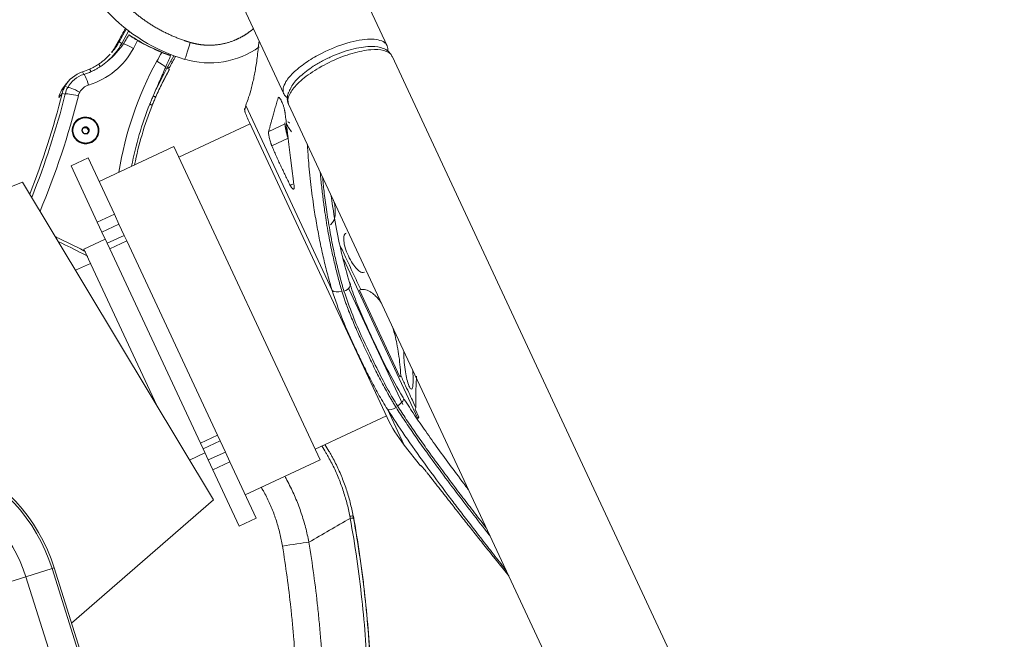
# Model space of a CAD drawing. Header units: millimetres. Extents: x 0 to 594, y 0 to 420.
# Tile 64 of 256: x 210 to 223, y 174 to 182. Entities that reach past the tile are written whole.
import ezdxf

# ---------------------------------------------------------------- set-up
doc = ezdxf.new("R2010")
doc.units = ezdxf.units.MM
doc.layers.add('1', color=7, linetype='Continuous', true_color=0xffffff)
doc.styles.add('Arial', font='txt')
doc.dimstyles.get("Standard").update_dxf_attribs({"dimtxt": 0.18, "dimasz": 0.18, "dimexe": 0.18, "dimexo": 0.0625, "dimgap": 0.09, "dimtad": 0, "dimtih": 1, "dimtoh": 1, "dimdec": 4, "dimzin": 0, "dimdsep": 46, "dimtxsty": 'Standard', "dimcen": 0.09, "dimadec": 0, "dimazin": 0, "dimtfac": 1, "dimtdec": 4, "dimtofl": 0, "dimtmove": 0, "dimatfit": 3, "dimfxl": 0, "dimtolj": 1, "dimtzin": 0, "dimarcsym": 0})

# ---------------------------------------------------------------- blocks, each defined once
blk = doc.blocks.new('_U10')
at = {"layer": '1', "color": 18, "lineweight": 18}
for p, q in [((202.097, 198.443), (40.244, 198.443)), ((42.244, 198.443), (42.244, 169.913)), ((42.244, 127.437), (42.244, 157.746)), ((257.513, 127.437), (40.244, 127.437))]:
    blk.add_line(p, q, dxfattribs=at)
at = {"layer": '1', "color": 18}
for points in [[(42.244, 198.443), (43.181, 194.943), (41.306, 194.943)], [(42.244, 127.437), (41.306, 130.937), (43.181, 130.937)]]:
    blk.add_solid(points, dxfattribs=at)
at = {"layer": '1', "color": 18, "linetype": 'Continuous', "lineweight": 13, "insert": (45.222, 159.404), "char_height": 3.5, "attachment_point": 7, "rotation": 90, "line_spacing_factor": 1.047437, "style": 'Arial'}
blk.add_mtext('\\fArial|b0|i0;\\W1.0000;1.42', dxfattribs=at)
blk = doc.blocks.new('_U11')
at = {"layer": '1', "color": 18, "lineweight": 18}
for p, q in [((101.5, 186.064), (50.768, 186.064)), ((52.768, 186.064), (52.768, 161.511)), ((52.768, 127.437), (52.768, 149.345)), ((257.513, 127.437), (50.768, 127.437))]:
    blk.add_line(p, q, dxfattribs=at)
at = {"layer": '1', "color": 18}
for points in [[(52.768, 186.064), (53.706, 182.564), (51.83, 182.564)], [(52.768, 127.437), (51.83, 130.937), (53.706, 130.937)]]:
    blk.add_solid(points, dxfattribs=at)
at = {"layer": '1', "color": 18, "linetype": 'Continuous', "lineweight": 13, "insert": (55.747, 151.003), "char_height": 3.5, "attachment_point": 7, "rotation": 90, "line_spacing_factor": 1.047437, "style": 'Arial'}
blk.add_mtext('\\fArial|b0|i0;\\W1.0000;1.17', dxfattribs=at)
blk = doc.blocks.new('_U13')
at = {"layer": '1', "color": 18, "lineweight": 18}
for p, q in [((128.425, 177.295), (61.388, 177.295)), ((63.388, 177.295), (63.388, 113.372)), ((257.513, 127.437), (61.388, 127.437))]:
    blk.add_line(p, q, dxfattribs=at)
at = {"layer": '1', "color": 18}
for points in [[(63.388, 177.295), (64.326, 173.795), (62.45, 173.795)], [(63.388, 127.437), (62.45, 130.937), (64.326, 130.937)]]:
    blk.add_solid(points, dxfattribs=at)
at = {"layer": '1', "color": 18, "linetype": 'Continuous', "lineweight": 13, "char_height": 3.5, "attachment_point": 7, "rotation": 90, "line_spacing_factor": 1.047437, "style": 'Arial'}
for s, insert in [('\\fArial|b0|i0;\\W1.0000;1.00', (66.367, 102.863)), ('\\fArial|b0|i0;\\W1.0000;BOW DEFLATED', (66.367, 61.499))]:
    blk.add_mtext(s, dxfattribs=dict(at, insert=insert))

msp = doc.modelspace()

# ---------------------------------------------------------------- linework, layer by layer
at = {"layer": '1', "color": 155, "linetype": 'Continuous', "lineweight": 18}
for p, q in [((214.8, 181.808), (213.38, 184.854)), ((212.066, 184.241), (213.486, 181.197)), ((211.391, 181.859), (211.482, 182.022)), ((211.512, 181.996), (211.425, 181.839)), ((211.47, 182.025), (211.47, 182.032)), ((211.472, 182.03), (211.47, 182.025)), ((211.512, 181.996), (211.513, 181.998)), ((211.39, 181.882), (211.349, 181.809)), ((211.391, 181.859), (211.425, 181.839)), ((211.999, 181.522), (212.088, 181.682)), ((219.011, 172.779), (214.863, 181.675)), ((212.03, 181.506), (211.999, 181.522)), ((212.029, 181.529), (212.019, 181.512)), ((210.745, 181.356), (210.703, 181.307)), ((213.547, 181.065), (217.697, 172.166)), ((210.84, 180.836), (210.839, 180.835)), ((213.048, 180.834), (214.799, 177.08)), ((210.98, 180.765), (210.934, 180.764)), ((210.98, 180.765), (210.986, 180.772)), ((211.004, 180.726), (210.98, 180.765)), ((210.986, 180.693), (211.004, 180.726)), ((211.004, 180.726), (211.01, 180.733)), ((213.057, 180.815), (212.151, 180.392)), ((213.057, 180.815), (212.151, 180.392)), ((210.982, 180.686), (210.988, 180.693)), ((211.087, 180.627), (211.088, 180.628)), ((212.087, 180.528), (211.136, 180.084)), ((212.087, 180.528), (211.136, 180.084)), ((212.087, 180.528), (213.947, 176.54)), ((212.087, 180.528), (213.947, 176.54)), ((210.996, 180.383), (210.779, 180.282)), ((210.996, 180.383), (210.779, 180.282)), ((210.996, 180.383), (211.331, 179.667)), ((210.996, 180.383), (211.331, 179.667)), ((211.113, 179.565), (210.779, 180.282)), ((211.113, 179.565), (210.779, 180.282)), ((210.163, 180.072), (207.478, 179.042)), ((212.591, 176.032), (210.163, 180.072)), ((211.331, 179.667), (211.389, 179.541)), ((211.331, 179.667), (211.389, 179.541)), ((211.172, 179.439), (211.113, 179.565)), ((211.172, 179.439), (211.113, 179.565)), ((211.456, 179.397), (211.389, 179.541)), ((211.456, 179.397), (211.389, 179.541)), ((211.214, 179.348), (210.942, 179.222)), ((211.214, 179.348), (210.942, 179.222)), ((211.172, 179.439), (211.239, 179.296)), ((211.172, 179.439), (211.239, 179.296)), ((211.489, 179.326), (211.456, 179.397)), ((211.489, 179.326), (211.456, 179.397)), ((212.642, 176.854), (211.489, 179.326)), ((212.642, 176.854), (211.489, 179.326)), ((210.942, 179.222), (211.87, 177.231)), ((210.942, 179.222), (211.87, 177.231)), ((211.239, 179.296), (211.272, 179.225)), ((211.239, 179.296), (211.272, 179.225)), ((211.272, 179.225), (212.425, 176.753)), ((211.272, 179.225), (212.425, 176.753)), ((214.244, 179.098), (214.716, 178.085)), ((211.027, 179.04), (210.837, 178.952)), ((211.027, 179.04), (210.837, 178.952)), ((214.311, 178.717), (214.626, 178.043)), ((214.963, 177.598), (214.449, 178.701)), ((214.716, 178.085), (215.192, 177.065)), ((214.626, 178.043), (214.999, 177.243)), ((213.884, 176.676), (214.79, 177.099)), ((213.884, 176.676), (214.79, 177.099)), ((215.203, 177.084), (215.155, 177.187)), ((215.192, 177.065), (215.203, 177.084)), ((212.675, 176.783), (212.642, 176.854)), ((212.675, 176.783), (212.642, 176.854)), ((212.425, 176.753), (212.458, 176.682)), ((212.425, 176.753), (212.458, 176.682)), ((212.742, 176.64), (212.675, 176.783)), ((212.742, 176.64), (212.675, 176.783)), ((215.017, 176.727), (215.226, 176.465)), ((212.287, 176.538), (212.482, 176.629)), ((212.287, 176.538), (212.482, 176.629)), ((212.458, 176.682), (212.524, 176.539)), ((212.458, 176.682), (212.524, 176.539)), ((212.742, 176.64), (212.801, 176.514)), ((212.742, 176.64), (212.801, 176.514)), ((212.583, 176.412), (212.524, 176.539)), ((212.583, 176.412), (212.524, 176.539)), ((213.135, 175.797), (212.801, 176.514)), ((213.135, 175.797), (212.801, 176.514)), ((212.995, 176.096), (213.947, 176.54)), ((212.995, 176.096), (213.947, 176.54)), ((215.23, 176.468), (215.226, 176.466)), ((212.917, 175.696), (212.583, 176.412)), ((212.917, 175.696), (212.583, 176.412)), ((210.787, 174.463), (212.591, 176.032)), ((212.917, 175.696), (213.135, 175.797)), ((212.917, 175.696), (213.135, 175.797)), ((216.173, 175.28), (216.346, 175.064)), ((211.671, 171.662), (210.566, 175.165))]:
    msp.add_line(p, q, dxfattribs=at)
at = {"layer": '1', "color": 155, "linetype": 'Continuous', "lineweight": 13}
for p, q in [((211.349, 181.809), (211.391, 181.859)), ((212.048, 181.609), (212.068, 181.601)), ((210.926, 181.477), (210.941, 181.445)), ((212.029, 181.529), (212.009, 181.541)), ((210.66, 181.244), (210.702, 181.294)), ((210.738, 181.279), (210.702, 181.294)), ((210.624, 181.151), (210.665, 181.201)), ((210.665, 181.201), (210.705, 181.195)), ((213.001, 181.051), (214.099, 178.697)), ((210.814, 180.815), (210.822, 180.81)), ((210.929, 180.751), (210.924, 180.754)), ((210.998, 180.713), (211.004, 180.71)), ((213.501, 180.816), (213.293, 180.719)), ((210.887, 180.591), (210.886, 180.59)), ((211.105, 180.653), (211.114, 180.649)), ((213.539, 180.632), (213.333, 180.536)), ((213.6, 180.049), (213.567, 180.034)), ((211.113, 179.565), (211.331, 179.667)), ((211.113, 179.565), (211.331, 179.667)), ((211.389, 179.541), (211.172, 179.439)), ((211.389, 179.541), (211.172, 179.439)), ((211.239, 179.296), (211.456, 179.397)), ((211.239, 179.296), (211.456, 179.397)), ((211.489, 179.326), (211.272, 179.225)), ((211.489, 179.326), (211.272, 179.225)), ((215.017, 176.727), (214.804, 177.184)), ((212.425, 176.753), (212.642, 176.854)), ((212.425, 176.753), (212.642, 176.854)), ((212.675, 176.783), (212.458, 176.682)), ((212.675, 176.783), (212.458, 176.682)), ((212.524, 176.539), (212.742, 176.64)), ((212.524, 176.539), (212.742, 176.64)), ((212.801, 176.514), (212.583, 176.412)), ((212.801, 176.514), (212.583, 176.412)), ((214.37, 175.826), (214.367, 175.826)), ((210.206, 175.052), (210.539, 175.157)), ((210.566, 175.165), (210.539, 175.157)), ((210.539, 175.157), (211.636, 171.676)), ((209.305, 174.768), (210.206, 175.052)), ((210.206, 175.052), (211.227, 171.815))]:
    msp.add_line(p, q, dxfattribs=at)
at = {"layer": '1', "color": 155, "linetype": 'Continuous', "lineweight": 18}
for centre, radius, start, end in [((214.634, 181.573), 1.75, 199.9536, 205), ((216.385, 177.819), 1.75, 205, 218.6097), ((208.42, 174.489), 2.25, 17.5, 67.5)]:
    msp.add_arc(centre, radius, start, end, dxfattribs=at)
at = {"layer": '1', "color": 155, "linetype": 'Continuous', "lineweight": 13}
for radius in [2.221, 1.873]:
    msp.add_arc((208.42, 174.489), radius, 17.5, 67.5, dxfattribs=at)
at = {"layer": '1', "color": 155, "linetype": 'Continuous', "lineweight": 18}
for centre, major_axis, ratio, start_param, end_param in [((212.861, 183.763), (-2.223, 0), 0.99863, 0.74997, 1.281042), ((211.39, 181.907), (0.231, 0.417), 0.025373, 4.666584, 4.841117), ((211.39, 181.907), (0.231, 0.417), 0.025373, 4.841117, 5.019697), ((212.774, 183.822), (-2.223, 0), 0.99863, 0.966688, 0.984704), ((212.843, 183.946), (1.243, 2.051), 0.985003, 3.09952, 3.350393), ((212.777, 183.846), (-1.761, 1.481), 0.991407, 1.737637, 1.888794), ((212.538, 182.682), (-1.092, 0), 0.99863, 1.281042, 2.190442), ((212.029, 181.554), (0.229, 0.414), 0.025373, 4.666584, 4.841117), ((212.029, 181.554), (0.229, 0.414), 0.025373, 4.841117, 5.022854), ((211.046, 181.103), (0.301, -0.253), 0.991407, 2.575777, 3.336789), ((210.682, 182.24), (-0.615, 0.517), 0.991407, 2.575777, 2.696607), ((210.685, 182.244), (0.644, -0.541), 0.991407, 5.717369, 5.8382), ((211.049, 181.107), (-0.272, 0.229), 0.991407, 5.717369, 6.478382), ((211.004, 181.053), (-0.301, 0.253), 0.991407, 0.195197, 0.451309), ((211.004, 181.053), (-0.301, 0.253), 0.991407, 6.283182, 6.478382), ((211.046, 181.103), (0.301, -0.253), 0.991407, 3.336789, 3.592902), ((211.049, 181.107), (-0.272, 0.229), 0.991407, 0.195197, 0.451309), ((200.84, 183.722), (-7.777, 6.538), 0.991407, 3.459603, 3.592902), ((200.843, 183.726), (7.806, -6.563), 0.991407, 0.314581, 0.451309), ((215.709, 179.463), (3.25, -2.733), 0.991407, 3.455415, 3.65098), ((215.707, 179.459), (-3.223, 2.71), 0.991407, 0.313822, 0.50261), ((210.964, 180.732), (-0.131, 0.11), 0.991407, 3.336789, 6.478382), ((210.963, 180.731), (0.124, -0.104), 0.991407, 3.141581, 3.336789), ((210.964, 180.732), (-0.131, 0.11), 0.991407, 0.195197, 3.336789), ((210.963, 180.731), (0.124, -0.104), 0.991407, 3.336789, 4.909656), ((210.963, 180.731), (0.124, -0.104), 0.991407, 4.909656, 6.283174)]:
    msp.add_ellipse(centre, major_axis=major_axis, ratio=ratio, start_param=start_param, end_param=end_param, dxfattribs=at)
at = {"layer": '1', "color": 155, "linetype": 'Continuous', "lineweight": 13}
for centre, major_axis, ratio, start_param, end_param in [((211.56, 181.76), (0.139, -0.076), 0.128332, 1.545209, 2.59641), ((210.699, 182.26), (0.766, -0.644), 0.991407, 0.195197, 0.309367), ((212.294, 181.864), (0.068, 0.228), 0.014953, 3.091412, 4.662208), ((210.699, 182.26), (0.766, -0.644), 0.991407, 5.717369, 6.478382), ((215.723, 179.479), (3.372, -2.835), 0.991407, 3.307199, 3.336789), ((215.723, 179.479), (3.372, -2.835), 0.991407, 3.336789, 3.67939), ((211.856, 181.596), (-0.139, 0.076), 0.128332, 3.635601, 4.686802), ((210.989, 181.294), (-0.047, 0.152), 0.110428, 4.78301, 6.353807), ((210.877, 181.202), (-0.139, 0.076), 0.128332, 4.686802, 6.257598), ((211.063, 181.123), (-0.151, 0.127), 0.991407, 0.195197, 0.451309), ((211.063, 181.123), (-0.151, 0.127), 0.991407, 5.717369, 6.478382), ((200.857, 183.742), (7.927, -6.665), 0.991407, 0.300655, 0.451309), ((210.859, 181.156), (-0.154, 0.038), 0.117718, 4.654903, 6.2257), ((214.223, 178.748), (-0.108, -0.032), 0.590288, 1.65693, 3.434867), ((214.196, 178.747), (-0.108, -0.032), 0.591355, 0.293732, 1.65806), ((214.912, 177.269), (-0.0951, -0.0601), 0.396544, 1.51996, 3.297896), ((214.895, 177.249), (-0.095, -0.0602), 0.395176, 0.155318, 1.519647), ((214.219, 175.8), (-0.148, -0.027), 0.042352, 3.143087, 3.906996), ((214.224, 175.773), (-0.148, -0.027), 0.033707, 3.143087, 3.9054), ((213.45, 175.423), (-0.493, -0.081), 0.034052, 3.905401, 4.668812)]:
    msp.add_ellipse(centre, major_axis=major_axis, ratio=ratio, start_param=start_param, end_param=end_param, dxfattribs=at)
for points, degree, knots in [([(211.409, 182.4), (211.535, 182.265), (211.677, 182.144), (211.833, 182.041), (212.022, 181.945), (212.221, 181.875), (212.245, 181.867), (212.269, 181.859), (212.294, 181.852)], 5, [0, 0, 0, 0, 0, 0, 0.87858, 0.87858, 0.87858, 1, 1, 1, 1, 1, 1]), ([(212.294, 181.852), (212.371, 181.829), (212.452, 181.815), (212.533, 181.81), (212.696, 181.821), (212.852, 181.87), (212.926, 181.903), (213.006, 181.951), (213.077, 182.008), (213.085, 182.014), (213.093, 182.021), (213.101, 182.028)], 5, [0, 0, 0, 0, 0, 0, 0.469235, 0.469235, 0.469235, 0.93847, 0.93847, 0.93847, 1, 1, 1, 1, 1, 1]), ([(213.488, 181.193), (213.486, 181.196), (213.476, 181.218), (213.472, 181.267), (213.511, 181.361), (213.611, 181.478), (213.775, 181.606), (214.004, 181.74), (214.299, 181.858), (214.547, 181.9), (214.693, 181.887), (214.75, 181.864), (214.777, 181.842), (214.79, 181.828), (214.803, 181.805), (214.81, 181.778), (214.809, 181.757), (214.807, 181.748)], 3, [0, 0, 0, 0, 0.010655, 0.080899, 0.154844, 0.255163, 0.351281, 0.443242, 0.583538, 0.729746, 0.798246, 0.874258, 0.886364, 0.90691, 0.93589, 0.973298, 1, 1, 1, 1]), ([(214.864, 181.671), (214.863, 181.673), (214.848, 181.71), (214.779, 181.757), (214.594, 181.767), (214.358, 181.72), (214.091, 181.618), (213.841, 181.479), (213.711, 181.376), (213.661, 181.325)], 3, [0, 0, 0, 0, 0.012086, 0.192533, 0.341468, 0.506255, 0.670783, 0.835287, 1, 1, 1, 1]), ([(214.099, 178.697), (214.08, 178.763), (214.041, 178.898), (213.991, 179.102), (213.945, 179.313), (213.904, 179.53), (213.863, 179.777), (213.827, 180.055), (213.8, 180.323), (213.789, 180.488), (213.785, 180.554)], 3, [0, 0, 0, 0, 0.097419, 0.19883, 0.30529, 0.417563, 0.536198, 0.698163, 0.877024, 1, 1, 1, 1]), ([(213.948, 180.205), (213.949, 180.186), (213.954, 180.137), (213.962, 180.058), (213.972, 179.97), (213.982, 179.884), (213.993, 179.801), (214.012, 179.66), (214.043, 179.468), (214.086, 179.238), (214.131, 179.038), (214.175, 178.86), (214.208, 178.743), (214.225, 178.686)], 3, [0, 0, 0, 0, 0.042463, 0.107141, 0.169249, 0.228786, 0.285754, 0.340154, 0.515241, 0.668765, 0.784145, 0.894545, 1, 1, 1, 1]), ([(214.251, 178.687), (214.242, 178.716), (214.226, 178.773), (214.202, 178.86), (214.179, 178.948), (214.157, 179.038), (214.136, 179.129), (214.105, 179.272), (214.067, 179.474), (214.028, 179.72), (213.998, 179.946), (213.984, 180.081), (213.978, 180.14)], 3, [0, 0, 0, 0, 0.054861, 0.1111, 0.168723, 0.227735, 0.28814, 0.349944, 0.51299, 0.698079, 0.865153, 1, 1, 1, 1]), ([(210.993, 179.13), (210.971, 179.142), (210.948, 179.153), (210.826, 179.216), (210.725, 179.266), (210.623, 179.314)], 3, [0, 0, 0, 0, 0.181775, 0.181775, 1, 1, 1, 1]), ([(214.804, 177.184), (214.764, 177.25), (214.685, 177.378), (214.582, 177.573), (214.487, 177.765), (214.368, 178.017), (214.223, 178.33), (214.14, 178.574), (214.099, 178.697)], 3, [0, 0, 0, 0, 0.128879, 0.252813, 0.375222, 0.500074, 0.747258, 1, 1, 1, 1]), ([(214.931, 177.229), (214.891, 177.294), (214.803, 177.441), (214.676, 177.689), (214.522, 178.009), (214.368, 178.346), (214.286, 178.585), (214.251, 178.687)], 3, [0, 0, 0, 0, 0.134678, 0.301282, 0.500039, 0.786063, 1, 1, 1, 1]), ([(214.914, 177.209), (214.932, 177.18), (214.968, 177.123), (215.026, 177.036), (215.086, 176.947), (215.148, 176.856), (215.213, 176.762), (215.317, 176.616), (215.471, 176.405), (215.671, 176.139), (215.881, 175.864), (216.026, 175.678), (216.104, 175.578), (216.109, 175.572)], 3, [0, 0, 0, 0, 0.051881, 0.105061, 0.159547, 0.215342, 0.272452, 0.330881, 0.485072, 0.660046, 0.818045, 0.988209, 1, 1, 1, 1]), ([(216.061, 175.674), (216.037, 175.704), (215.987, 175.769), (215.912, 175.866), (215.837, 175.964), (215.765, 176.058), (215.646, 176.214), (215.489, 176.424), (215.312, 176.666), (215.167, 176.873), (215.044, 177.053), (214.968, 177.171), (214.931, 177.229)], 3, [0, 0, 0, 0, 0.058091, 0.123721, 0.18662, 0.24679, 0.304229, 0.488965, 0.651006, 0.7726, 0.888918, 1, 1, 1, 1]), ([(216.311, 175.137), (216.296, 175.155), (216.23, 175.24), (216.115, 175.387), (215.969, 175.575), (215.831, 175.754), (215.701, 175.924), (215.517, 176.167), (215.289, 176.474), (215.029, 176.838), (214.877, 177.072), (214.804, 177.184)], 3, [0, 0, 0, 0, 0.026682, 0.12241, 0.213756, 0.300807, 0.383654, 0.462404, 0.657114, 0.835101, 1, 1, 1, 1]), ([(214.325, 175.823), (214.314, 175.881), (214.302, 175.937), (214.272, 176.049), (214.256, 176.104), (214.219, 176.214), (214.199, 176.268), (214.155, 176.374), (214.131, 176.427), (214.092, 176.504), (214.078, 176.53), (214.057, 176.568), (214.05, 176.581), (214.036, 176.607), (214.029, 176.619), (214.004, 176.661), (213.987, 176.689), (213.968, 176.717)], 3, [0, 0, 0, 0, 0.179336, 0.179336, 0.358672, 0.358672, 0.538008, 0.538008, 0.717344, 0.717344, 0.807012, 0.807012, 0.851846, 0.851846, 0.89668, 0.89668, 1, 1, 1, 1]), ([(213.498, 176.332), (213.504, 176.322), (213.509, 176.312), (213.53, 176.274), (213.545, 176.245), (213.589, 176.159), (213.616, 176.101), (213.665, 175.983), (213.687, 175.924), (213.728, 175.803), (213.746, 175.742), (213.778, 175.619), (213.792, 175.556), (213.804, 175.493)], 3, [0, 0, 0, 0, 0.038924, 0.038924, 0.14571, 0.14571, 0.359282, 0.359282, 0.572855, 0.572855, 0.786427, 0.786427, 1, 1, 1, 1]), ([(213.468, 175.443), (213.459, 175.498), (213.448, 175.552), (213.422, 175.659), (213.407, 175.712), (213.374, 175.817), (213.355, 175.869), (213.313, 175.971), (213.29, 176.021), (213.252, 176.096), (213.239, 176.12), (213.217, 176.161), (213.208, 176.177), (213.198, 176.193)], 3, [0, 0, 0, 0, 0.206756, 0.206756, 0.413511, 0.413511, 0.620267, 0.620267, 0.827023, 0.827023, 0.930401, 0.930401, 1, 1, 1, 1]), ([(214.33, 175.796), (214.242, 175.746), (214.155, 175.696), (213.979, 175.595), (213.892, 175.544), (213.804, 175.493)], 3, [0, 0, 0, 0, 0.5, 0.5, 1, 1, 1, 1]), ([(214.555, 173.729), (214.548, 173.902), (214.538, 174.075), (214.513, 174.421), (214.497, 174.594), (214.46, 174.939), (214.438, 175.111), (214.389, 175.454), (214.361, 175.625), (214.33, 175.796)], 3, [0, 0, 0, 0, 0.25, 0.25, 0.5, 0.5, 0.75, 0.75, 1, 1, 1, 1]), ([(213.638, 173.87), (213.631, 174.002), (213.622, 174.133), (213.609, 174.298), (213.607, 174.331), (213.601, 174.396), (213.592, 174.495), (213.582, 174.593), (213.547, 174.921), (213.511, 175.183), (213.468, 175.443)], 3, [0, 0, 0, 0, 0.25, 0.25, 0.3125, 0.3125, 0.375, 0.5, 0.5, 1, 1, 1, 1]), ([(213.804, 175.493), (213.827, 175.355), (213.848, 175.217), (213.885, 174.94), (213.902, 174.801), (213.924, 174.593), (213.931, 174.523), (213.944, 174.384), (213.95, 174.315), (213.966, 174.105), (213.974, 173.966), (213.981, 173.826)], 3, [0, 0, 0, 0, 0.25, 0.25, 0.5, 0.5, 0.625, 0.625, 0.75, 0.75, 1, 1, 1, 1])]:
    msp.add_open_spline(points, degree=degree, knots=knots, dxfattribs=at)
at = {"layer": '1', "color": 155, "linetype": 'Continuous', "lineweight": 18}
for points, degree in [([(211.425, 181.839), (211.376, 181.752), (211.313, 181.673), (211.238, 181.608)], 3), ([(211.366, 181.817), (211.375, 181.831), (211.383, 181.845), (211.391, 181.859)], 3), ([(211.349, 181.809), (211.341, 181.794), (211.324, 181.765), (211.305, 181.738), (211.295, 181.724)], 3), ([(211.339, 181.777), (211.349, 181.79), (211.358, 181.804), (211.366, 181.817)], 3), ([(211.132, 181.575), (211.145, 181.584), (211.171, 181.603), (211.196, 181.624), (211.208, 181.634)], 3), ([(211.208, 181.634), (211.221, 181.645), (211.245, 181.667), (211.267, 181.69), (211.278, 181.702)], 3), ([(211.016, 181.511), (211.036, 181.48)], 1), ([(211.08, 181.502), (211.066, 181.494), (211.051, 181.487), (211.036, 181.48)], 3), ([(211.075, 181.541), (211.094, 181.552), (211.113, 181.563), (211.132, 181.575)], 3), ([(211.132, 181.575), (211.151, 181.544)], 1), ([(211.831, 181.187), (211.882, 181.301), (211.938, 181.412), (211.999, 181.522)], 3), ([(211.94, 181.334), (211.911, 181.276), (211.883, 181.217), (211.857, 181.158)], 3), ([(213.574, 181.268), (213.503, 181.154), (213.547, 181.065)], 2), ([(211.824, 181.17), (211.827, 181.176), (211.829, 181.181), (211.831, 181.187)], 3), ([(211.824, 181.17), (211.857, 181.158)], 1), ([(213.413, 181.145), (213.341, 180.896), (213.293, 180.719)], 2), ([(211.781, 181.068), (211.782, 181.07), (211.783, 181.072), (211.784, 181.074)], 3), ([(211.781, 181.068), (211.812, 181.051)], 1), ([(212.985, 181.009), (212.992, 180.97)], 1), ([(213.616, 180.027), (213.566, 180.413), (213.502, 180.956)], 2), ([(210.924, 180.754), (210.922, 180.75), (210.92, 180.746), (210.919, 180.741), (210.918, 180.736), (210.918, 180.731)], 5), ([(210.94, 180.771), (210.936, 180.769), (210.932, 180.766), (210.929, 180.762), (210.926, 180.759), (210.924, 180.754)], 5), ([(210.988, 180.693), (210.992, 180.696), (210.996, 180.699), (210.999, 180.702), (211.002, 180.706), (211.004, 180.71)], 5), ([(213.333, 180.536), (213.442, 180.281), (213.567, 180.034)], 2), ([(214.479, 178.925), (214.491, 178.922), (214.501, 178.922), (214.51, 178.927)], 3), ([(214.449, 178.701), (214.454, 178.703), (214.459, 178.705), (214.464, 178.707)], 3), ([(214.973, 177.614), (214.97, 177.609), (214.967, 177.603), (214.963, 177.598)], 3), ([(215.155, 177.187), (215.158, 177.192), (215.162, 177.197), (215.165, 177.202)], 3), ([(216.113, 175.356), (215.656, 175.93), (215.334, 176.344)], 2), ([(214.37, 175.824), (214.37, 175.825), (214.37, 175.826), (214.37, 175.826)], 3)]:
    msp.add_open_spline(points, degree=degree, dxfattribs=at)
for points, degree, knots in [([(211.446, 181.834), (211.417, 181.792), (211.385, 181.752), (211.333, 181.695), (211.315, 181.676), (211.278, 181.641), (211.258, 181.624), (211.238, 181.608)], 3, [0, 0, 0, 0, 0.5, 0.5, 0.75, 0.75, 1, 1, 1, 1]), ([(211.516, 181.947), (211.505, 181.928), (211.494, 181.909), (211.471, 181.871), (211.459, 181.853), (211.446, 181.834)], 3, [0, 0, 0, 0, 0.5, 0.5, 1, 1, 1, 1]), ([(211.516, 181.947), (211.519, 181.945), (211.523, 181.943), (211.53, 181.937), (211.534, 181.935), (211.542, 181.929), (211.546, 181.926), (211.552, 181.922), (211.554, 181.921), (211.559, 181.918), (211.561, 181.916), (211.568, 181.912), (211.572, 181.909), (211.582, 181.902), (211.587, 181.899), (211.594, 181.895), (211.597, 181.893), (211.602, 181.89), (211.604, 181.889), (211.612, 181.884), (211.617, 181.881), (211.622, 181.878)], 3, [0, 0, 0, 0, 0.125, 0.125, 0.25, 0.25, 0.375, 0.375, 0.4375, 0.4375, 0.5, 0.5, 0.625, 0.625, 0.75, 0.75, 0.8125, 0.8125, 0.875, 0.875, 1, 1, 1, 1]), ([(213.168, 181.859), (213.168, 181.853), (213.164, 181.81), (213.156, 181.733), (213.144, 181.634), (213.131, 181.544), (213.117, 181.465), (213.096, 181.358), (213.066, 181.241), (213.03, 181.126), (213.011, 181.075), (213.001, 181.051)], 3, [0, 0, 0, 0, 0.01403, 0.111002, 0.203536, 0.291718, 0.375642, 0.455416, 0.652657, 0.832958, 1, 1, 1, 1]), ([(211.301, 181.728), (211.304, 181.732), (211.317, 181.748), (211.33, 181.764), (211.339, 181.777)], 3, [0, 0, 0, 0, 0.218426, 1, 1, 1, 1]), ([(211.934, 181.724), (211.939, 181.722), (211.944, 181.72), (211.955, 181.716), (211.965, 181.712), (211.975, 181.708), (211.983, 181.705), (211.985, 181.704), (211.99, 181.703), (211.992, 181.702), (212, 181.699), (212.009, 181.696), (212.018, 181.693), (212.024, 181.691), (212.026, 181.691), (212.03, 181.689), (212.032, 181.689), (212.038, 181.687), (212.042, 181.686), (212.046, 181.685)], 3, [0, 0, 0, 0, 0.125, 0.125, 0.25, 0.375, 0.375, 0.4375, 0.4375, 0.5, 0.5, 0.625, 0.75, 0.75, 0.8125, 0.8125, 0.875, 0.875, 1, 1, 1, 1]), ([(214.861, 181.678), (214.849, 181.703), (214.819, 181.741), (214.733, 181.788), (214.599, 181.808), (214.419, 181.785), (214.245, 181.735), (214.11, 181.682), (213.979, 181.619), (213.832, 181.533), (213.695, 181.426), (213.602, 181.331), (213.578, 181.279), (213.574, 181.268)], 3, [0, 0, 0, 0, 0.078536, 0.144059, 0.262536, 0.414758, 0.495192, 0.574844, 0.653429, 0.730396, 0.857884, 0.971112, 1, 1, 1, 1]), ([(211.238, 181.608), (211.224, 181.596), (211.21, 181.586), (211.181, 181.564), (211.166, 181.554), (211.151, 181.544)], 3, [0, 0, 0, 0, 0.5, 0.5, 1, 1, 1, 1]), ([(211.983, 181.537), (211.994, 181.562), (212.005, 181.586), (212.025, 181.635), (212.036, 181.66), (212.046, 181.685)], 3, [0, 0, 0, 0, 0.5, 0.5, 1, 1, 1, 1]), ([(211.016, 181.511), (211.026, 181.516), (211.036, 181.52), (211.056, 181.53), (211.066, 181.535), (211.075, 181.541)], 3, [0, 0, 0, 0, 0.5, 0.5, 1, 1, 1, 1]), ([(211.151, 181.544), (211.14, 181.537), (211.128, 181.529), (211.104, 181.515), (211.092, 181.509), (211.08, 181.502)], 3, [0, 0, 0, 0, 0.5, 0.5, 1, 1, 1, 1]), ([(211.831, 181.187), (211.844, 181.216), (211.856, 181.245), (211.882, 181.303), (211.894, 181.333), (211.92, 181.391), (211.933, 181.42), (211.958, 181.479), (211.971, 181.508), (211.983, 181.537)], 3, [0, 0, 0, 0, 0.25, 0.25, 0.5, 0.5, 0.75, 0.75, 1, 1, 1, 1]), ([(212.03, 181.506), (212.013, 181.474), (211.996, 181.443), (211.98, 181.413), (211.964, 181.382), (211.95, 181.354), (211.948, 181.351), (211.946, 181.347), (211.944, 181.342), (211.943, 181.34), (211.942, 181.338), (211.941, 181.336), (211.941, 181.336), (211.94, 181.335), (211.94, 181.335), (211.94, 181.334), (211.94, 181.334), (211.94, 181.334)], 5, [0, 0, 0, 0, 0, 0, 0.827332, 0.827332, 0.827332, 0.91484, 0.91484, 0.91484, 0.978121, 0.978121, 0.978121, 0.989061, 0.989061, 0.989061, 1, 1, 1, 1, 1, 1]), ([(213.661, 181.325), (213.615, 181.279), (213.54, 181.18), (213.531, 181.1), (213.547, 181.065), (213.547, 181.065)], 3, [0, 0, 0, 0, 0.450894, 0.996317, 1, 1, 1, 1]), ([(211.784, 181.074), (211.787, 181.082), (211.79, 181.09), (211.797, 181.106), (211.8, 181.114), (211.807, 181.13), (211.811, 181.138), (211.817, 181.154), (211.821, 181.162), (211.824, 181.17)], 3, [0, 0, 0, 0, 0.25, 0.25, 0.5, 0.5, 0.75, 0.75, 1, 1, 1, 1]), ([(211.857, 181.158), (211.853, 181.149), (211.849, 181.14), (211.841, 181.122), (211.838, 181.113), (211.83, 181.095), (211.826, 181.086), (211.819, 181.068), (211.815, 181.06), (211.812, 181.051)], 3, [0, 0, 0, 0, 0.25, 0.25, 0.5, 0.5, 0.75, 0.75, 1, 1, 1, 1]), ([(213.502, 180.956), (213.502, 180.957), (213.501, 180.961), (213.5, 180.967), (213.499, 180.972), (213.498, 180.978), (213.497, 180.983), (213.495, 180.993), (213.492, 181.008), (213.487, 181.026), (213.479, 181.049), (213.47, 181.075), (213.457, 181.105), (213.443, 181.132), (213.433, 181.145), (213.427, 181.15), (213.424, 181.152), (213.421, 181.153), (213.419, 181.153), (213.417, 181.152), (213.415, 181.149), (213.414, 181.147), (213.413, 181.145)], 3, [0, 0, 0, 0, 0.022829, 0.044872, 0.066131, 0.086606, 0.106296, 0.125204, 0.189453, 0.250247, 0.303163, 0.402821, 0.500011, 0.622027, 0.749342, 0.780184, 0.812673, 0.846814, 0.882612, 0.920074, 0.959202, 1, 1, 1, 1]), ([(213.537, 181.145), (213.533, 181.147), (213.525, 181.153), (213.512, 181.162), (213.5, 181.174), (213.492, 181.185), (213.489, 181.191), (213.488, 181.193)], 3, [0, 0, 0, 0, 0.153534, 0.401549, 0.649596, 0.897676, 1, 1, 1, 1]), ([(213.001, 181.051), (212.998, 181.037), (212.991, 181.011), (212.991, 180.985), (212.991, 180.973), (212.992, 180.97), (212.992, 180.97)], 3, [0, 0, 0, 0, 0.269261, 0.528189, 0.783932, 1, 1, 1, 1]), ([(211.041, 180.873), (211.026, 180.882), (211.009, 180.888), (210.992, 180.892), (210.956, 180.896), (210.922, 180.89), (210.905, 180.884), (210.873, 180.869), (210.846, 180.845), (210.835, 180.832), (210.816, 180.802), (210.805, 180.769), (210.802, 180.751), (210.801, 180.716), (210.81, 180.681), (210.817, 180.665), (210.832, 180.637), (210.854, 180.615), (210.864, 180.606), (210.875, 180.598), (210.887, 180.591)], 5, [0, 0, 0, 0, 0, 0, 0.173306, 0.173306, 0.173306, 0.346612, 0.346612, 0.346612, 0.519918, 0.519918, 0.519918, 0.693223, 0.693223, 0.693223, 0.866529, 0.866529, 0.866529, 1, 1, 1, 1, 1, 1]), ([(210.887, 180.591), (210.903, 180.583), (210.919, 180.576), (210.936, 180.572), (210.972, 180.569), (211.007, 180.575), (211.024, 180.58), (211.055, 180.596), (211.082, 180.619), (211.093, 180.632), (211.113, 180.662), (211.123, 180.696), (211.126, 180.713), (211.127, 180.749), (211.118, 180.783), (211.112, 180.8), (211.096, 180.827), (211.075, 180.85), (211.064, 180.859), (211.053, 180.867), (211.041, 180.873)], 5, [0, 0, 0, 0, 0, 0, 0.173306, 0.173306, 0.173306, 0.346612, 0.346612, 0.346612, 0.519918, 0.519918, 0.519918, 0.693223, 0.693223, 0.693223, 0.866529, 0.866529, 0.866529, 1, 1, 1, 1, 1, 1]), ([(213.497, 180.83), (213.499, 180.817), (213.507, 180.776), (213.522, 180.712), (213.537, 180.665), (213.543, 180.647)], 3, [0, 0, 0, 0, 0.252809, 0.711005, 1, 1, 1, 1]), ([(213.562, 180.828), (213.561, 180.829), (213.551, 180.835), (213.542, 180.839), (213.536, 180.841)], 3, [0, 0, 0, 0, 0.136617, 1, 1, 1, 1]), ([(210.929, 180.751), (210.927, 180.747), (210.925, 180.744), (210.923, 180.74), (210.923, 180.739), (210.922, 180.738), (210.921, 180.737), (210.92, 180.734), (210.919, 180.733), (210.918, 180.731)], 3, [0, 0, 0, 0, 0.5, 0.5, 0.625, 0.625, 0.75, 0.75, 1, 1, 1, 1]), ([(210.918, 180.731), (210.92, 180.728), (210.922, 180.725), (210.925, 180.72), (210.926, 180.718), (210.927, 180.716), (210.928, 180.715), (210.929, 180.713), (210.929, 180.712), (210.931, 180.71), (210.932, 180.708), (210.934, 180.705), (210.935, 180.703), (210.937, 180.7), (210.938, 180.698), (210.94, 180.695), (210.941, 180.694), (210.942, 180.692)], 3, [0, 0, 0, 0, 0.25, 0.25, 0.375, 0.375, 0.4375, 0.4375, 0.5, 0.5, 0.625, 0.625, 0.75, 0.75, 0.875, 0.875, 1, 1, 1, 1]), ([(210.918, 180.731), (210.919, 180.726), (210.92, 180.72), (210.922, 180.715), (210.926, 180.706), (210.933, 180.699), (210.936, 180.696), (210.939, 180.694), (210.942, 180.692)], 5, [0, 0, 0, 0, 0, 0, 0.599995, 0.599995, 0.599995, 1, 1, 1, 1, 1, 1]), ([(210.94, 180.771), (210.938, 180.768), (210.936, 180.765), (210.934, 180.76), (210.933, 180.758), (210.931, 180.755), (210.931, 180.754), (210.93, 180.753), (210.929, 180.752), (210.929, 180.751)], 3, [0, 0, 0, 0, 0.5, 0.5, 0.75, 0.75, 0.875, 0.875, 1, 1, 1, 1]), ([(210.986, 180.772), (210.981, 180.775), (210.975, 180.777), (210.97, 180.778), (210.96, 180.778), (210.951, 180.776), (210.947, 180.775), (210.943, 180.773), (210.94, 180.771)], 5, [0, 0, 0, 0, 0, 0, 0.599995, 0.599995, 0.599995, 1, 1, 1, 1, 1, 1]), ([(210.986, 180.772), (210.982, 180.772), (210.978, 180.772), (210.973, 180.771), (210.971, 180.771), (210.968, 180.771), (210.967, 180.771), (210.965, 180.771), (210.964, 180.771), (210.961, 180.771), (210.959, 180.771), (210.955, 180.771), (210.953, 180.771), (210.949, 180.771), (210.947, 180.771), (210.944, 180.771), (210.942, 180.771), (210.94, 180.771)], 3, [0, 0, 0, 0, 0.25, 0.25, 0.375, 0.375, 0.4375, 0.4375, 0.5, 0.5, 0.625, 0.625, 0.75, 0.75, 0.875, 0.875, 1, 1, 1, 1]), ([(211.01, 180.733), (211.008, 180.736), (211.006, 180.739), (211.003, 180.744), (211.002, 180.745), (211, 180.748), (210.999, 180.749), (210.998, 180.75), (210.998, 180.751), (210.996, 180.754), (210.995, 180.755), (210.993, 180.759), (210.992, 180.76), (210.99, 180.764), (210.989, 180.766), (210.988, 180.769), (210.987, 180.771), (210.986, 180.772)], 3, [0, 0, 0, 0, 0.25, 0.25, 0.375, 0.375, 0.4375, 0.4375, 0.5, 0.5, 0.625, 0.625, 0.75, 0.75, 0.875, 0.875, 1, 1, 1, 1]), ([(211.01, 180.733), (211.01, 180.739), (211.009, 180.745), (211.007, 180.75), (211.002, 180.759), (210.995, 180.766), (210.992, 180.768), (210.989, 180.77), (210.986, 180.772)], 5, [0, 0, 0, 0, 0, 0, 0.599995, 0.599995, 0.599995, 1, 1, 1, 1, 1, 1]), ([(210.988, 180.693), (210.989, 180.696), (210.991, 180.699), (210.994, 180.704), (210.995, 180.706), (210.996, 180.708), (210.996, 180.709), (210.997, 180.711), (210.998, 180.712), (210.998, 180.713)], 3, [0, 0, 0, 0, 0.5, 0.5, 0.75, 0.75, 0.875, 0.875, 1, 1, 1, 1]), ([(210.998, 180.713), (211, 180.716), (211.002, 180.719), (211.005, 180.724), (211.005, 180.725), (211.006, 180.726), (211.006, 180.727), (211.008, 180.73), (211.009, 180.731), (211.01, 180.733)], 3, [0, 0, 0, 0, 0.5, 0.5, 0.625, 0.625, 0.75, 0.75, 1, 1, 1, 1]), ([(211.004, 180.71), (211.005, 180.711), (211.005, 180.712), (211.006, 180.713), (211.007, 180.717), (211.009, 180.722), (211.01, 180.725), (211.01, 180.729), (211.01, 180.733)], 5, [0, 0, 0, 0, 0, 0, 0.2, 0.2, 0.2, 1, 1, 1, 1, 1, 1]), ([(213.293, 180.719), (213.293, 180.719), (213.293, 180.717), (213.292, 180.714), (213.292, 180.71), (213.292, 180.705), (213.292, 180.698), (213.292, 180.685), (213.295, 180.667), (213.3, 180.641), (213.306, 180.615), (213.313, 180.592), (213.319, 180.574), (213.323, 180.56), (213.328, 180.547), (213.331, 180.54), (213.333, 180.536)], 3, [0, 0, 0, 0, 0.027262, 0.060292, 0.099087, 0.143649, 0.193976, 0.250067, 0.392143, 0.49985, 0.630494, 0.749471, 0.813745, 0.876894, 0.938964, 1, 1, 1, 1]), ([(213.501, 180.816), (213.501, 180.816), (213.501, 180.814), (213.501, 180.812), (213.501, 180.807), (213.502, 180.8), (213.503, 180.786), (213.506, 180.766), (213.511, 180.742), (213.517, 180.714), (213.522, 180.69), (213.527, 180.671), (213.531, 180.657), (213.535, 180.644), (213.538, 180.636), (213.539, 180.632)], 3, [0, 0, 0, 0, 0.027613, 0.055371, 0.08337, 0.165962, 0.250006, 0.371018, 0.499864, 0.619379, 0.74945, 0.810042, 0.874518, 0.940585, 1, 1, 1, 1]), ([(213.521, 180.822), (213.521, 180.822), (213.525, 180.809), (213.54, 180.778), (213.57, 180.734), (213.585, 180.713)], 3, [0, 0, 0, 0, 0.000093, 0.55978, 1, 1, 1, 1]), ([(210.942, 180.692), (210.946, 180.692), (210.949, 180.692), (210.955, 180.692), (210.957, 180.692), (210.96, 180.692), (210.961, 180.692), (210.963, 180.692), (210.964, 180.692), (210.967, 180.692), (210.968, 180.692), (210.972, 180.692), (210.974, 180.692), (210.978, 180.693), (210.98, 180.693), (210.984, 180.693), (210.986, 180.693), (210.988, 180.693)], 3, [0, 0, 0, 0, 0.25, 0.25, 0.375, 0.375, 0.4375, 0.4375, 0.5, 0.5, 0.625, 0.625, 0.75, 0.75, 0.875, 0.875, 1, 1, 1, 1]), ([(210.942, 180.692), (210.947, 180.69), (210.953, 180.688), (210.959, 180.687), (210.968, 180.686), (210.978, 180.688), (210.981, 180.69), (210.985, 180.691), (210.988, 180.693)], 5, [0, 0, 0, 0, 0, 0, 0.599995, 0.599995, 0.599995, 1, 1, 1, 1, 1, 1]), ([(213.567, 180.034), (213.568, 180.032), (213.57, 180.028), (213.573, 180.023), (213.576, 180.018), (213.578, 180.013), (213.581, 180.009), (213.584, 180.005), (213.587, 180.001), (213.592, 179.995), (213.599, 179.987), (213.607, 179.983), (213.613, 179.985), (213.616, 179.992), (213.617, 180.002), (213.617, 180.011), (213.617, 180.019), (213.616, 180.025), (213.616, 180.027)], 3, [0, 0, 0, 0, 0.030313, 0.060887, 0.091726, 0.122837, 0.154226, 0.185897, 0.217858, 0.250112, 0.369095, 0.499917, 0.607317, 0.749375, 0.831595, 0.900777, 0.956914, 1, 1, 1, 1]), ([(214.117, 179.844), (214.119, 179.841), (214.126, 179.812), (214.137, 179.761), (214.142, 179.692), (214.136, 179.626), (214.116, 179.568), (214.092, 179.544), (214.079, 179.531)], 3, [0, 0, 0, 0, 0.025287, 0.186788, 0.350341, 0.556558, 0.77102, 1, 1, 1, 1]), ([(214.086, 179.909), (214.089, 179.887), (214.109, 179.746), (214.152, 179.488), (214.225, 179.138), (214.289, 178.908), (214.32, 178.797)], 3, [0, 0, 0, 0, 0.062146, 0.403239, 0.713723, 1, 1, 1, 1]), ([(210.582, 179.379), (210.585, 179.377), (210.588, 179.376), (210.71, 179.319), (210.828, 179.261), (210.95, 179.198), (210.957, 179.195), (210.964, 179.191)], 3, [0, 0, 0, 0, 0.02443, 0.02443, 0.946301, 0.946301, 1, 1, 1, 1]), ([(214.278, 179.425), (214.272, 179.423), (214.26, 179.412), (214.245, 179.378), (214.247, 179.311), (214.272, 179.213), (214.317, 179.107), (214.373, 179.015), (214.43, 178.949), (214.463, 178.929), (214.479, 178.925)], 3, [0, 0, 0, 0, 0.067544, 0.168056, 0.313258, 0.444865, 0.587287, 0.731667, 0.857233, 1, 1, 1, 1]), ([(214.464, 178.707), (214.432, 178.774), (214.4, 178.843), (214.336, 178.981), (214.304, 179.05), (214.247, 179.171), (214.223, 179.223), (214.199, 179.274)], 3, [0, 0, 0, 0, 0.363678, 0.363678, 0.727355, 0.727355, 1, 1, 1, 1]), ([(214.32, 178.797), (214.348, 178.716), (214.403, 178.554), (214.507, 178.312), (214.638, 178.028), (214.791, 177.7), (214.932, 177.456), (215.002, 177.335)], 3, [0, 0, 0, 0, 0.167748, 0.332002, 0.500033, 0.750141, 1, 1, 1, 1]), ([(214.464, 178.707), (214.474, 178.708), (214.495, 178.711), (214.528, 178.705), (214.562, 178.692), (214.596, 178.673), (214.634, 178.644), (214.676, 178.603), (214.709, 178.563), (214.726, 178.538), (214.729, 178.534)], 3, [0, 0, 0, 0, 0.138894, 0.271742, 0.399839, 0.524524, 0.647188, 0.809488, 0.969587, 1, 1, 1, 1]), ([(214.225, 178.686), (214.227, 178.677), (214.232, 178.66), (214.24, 178.635), (214.249, 178.609), (214.257, 178.583), (214.266, 178.556), (214.276, 178.529), (214.293, 178.482), (214.319, 178.412), (214.356, 178.323), (214.395, 178.231), (214.434, 178.143), (214.477, 178.05), (214.521, 177.955), (214.566, 177.859), (214.611, 177.764), (214.655, 177.674), (214.703, 177.579), (214.751, 177.487), (214.794, 177.409), (214.83, 177.347), (214.857, 177.3), (214.885, 177.254), (214.904, 177.224), (214.914, 177.209)], 3, [0, 0, 0, 0, 0.017339, 0.034884, 0.052636, 0.070597, 0.088766, 0.107146, 0.125736, 0.186416, 0.250762, 0.310163, 0.375446, 0.430818, 0.5, 0.56918, 0.624555, 0.689835, 0.749239, 0.813582, 0.874265, 0.906658, 0.938409, 0.969521, 1, 1, 1, 1]), ([(214.868, 178.236), (214.869, 178.231), (214.881, 178.193), (214.901, 178.122), (214.925, 178.011), (214.947, 177.886), (214.964, 177.749), (214.97, 177.66), (214.973, 177.614)], 3, [0, 0, 0, 0, 0.026977, 0.188188, 0.351461, 0.557335, 0.771436, 1, 1, 1, 1]), ([(215.014, 177.921), (215.013, 177.908), (215.011, 177.866), (215.015, 177.779), (215.03, 177.665), (215.052, 177.558), (215.077, 177.478), (215.092, 177.45), (215.099, 177.443)], 3, [0, 0, 0, 0, 0.084199, 0.267648, 0.466451, 0.639213, 0.821111, 1, 1, 1, 1]), ([(215.165, 177.202), (215.155, 177.224), (215.144, 177.249), (215.117, 177.305), (215.103, 177.337), (215.07, 177.406), (215.053, 177.443), (215.015, 177.525), (214.995, 177.568), (214.973, 177.614)], 3, [0, 0, 0, 0, 0.25, 0.25, 0.5, 0.5, 0.75, 0.75, 1, 1, 1, 1]), ([(215.099, 177.443), (215.106, 177.436), (215.118, 177.438), (215.127, 177.48), (215.131, 177.558), (215.128, 177.63), (215.125, 177.679), (215.125, 177.683)], 3, [0, 0, 0, 0, 0.232462, 0.487505, 0.674313, 0.974699, 1, 1, 1, 1]), ([(215.165, 177.202), (215.165, 177.227), (215.164, 177.275), (215.164, 177.341), (215.165, 177.399), (215.166, 177.45), (215.168, 177.499), (215.17, 177.543), (215.174, 177.59), (215.175, 177.606), (215.175, 177.606), (215.175, 177.606)], 3, [0, 0, 0, 0, 0.10734, 0.210007, 0.309004, 0.405363, 0.500159, 0.625588, 0.749316, 0.998284, 1, 1, 1, 1]), ([(215.002, 177.335), (215.045, 177.269), (215.132, 177.134), (215.273, 176.927), (215.427, 176.709), (215.595, 176.479), (215.732, 176.296), (215.812, 176.19), (215.832, 176.165)], 3, [0, 0, 0, 0, 0.168977, 0.345384, 0.531108, 0.727494, 0.935494, 1, 1, 1, 1]), ([(214.008, 176.736), (214.025, 176.708), (214.043, 176.68), (214.067, 176.639), (214.074, 176.627), (214.089, 176.601), (214.096, 176.588), (214.117, 176.548), (214.131, 176.522), (214.171, 176.443), (214.195, 176.389), (214.24, 176.28), (214.261, 176.225), (214.298, 176.114), (214.314, 176.057), (214.344, 175.943), (214.356, 175.885), (214.367, 175.826)], 3, [0, 0, 0, 0, 0.099201, 0.099201, 0.144241, 0.144241, 0.18928, 0.18928, 0.27936, 0.27936, 0.45952, 0.45952, 0.63968, 0.63968, 0.81984, 0.81984, 1, 1, 1, 1]), ([(215.334, 176.344), (215.332, 176.345), (215.329, 176.349), (215.324, 176.355), (215.319, 176.362), (215.314, 176.369), (215.306, 176.378), (215.296, 176.391), (215.282, 176.408), (215.268, 176.425), (215.255, 176.44), (215.245, 176.452), (215.238, 176.46), (215.234, 176.464), (215.232, 176.467), (215.23, 176.468), (215.23, 176.468), (215.23, 176.468)], 3, [0, 0, 0, 0, 0.031233, 0.065171, 0.101816, 0.141167, 0.178617, 0.248392, 0.355821, 0.470914, 0.570254, 0.681211, 0.78464, 0.839701, 0.893928, 0.947351, 1, 1, 1, 1]), ([(214.589, 173.924), (214.581, 174.08), (214.571, 174.236), (214.545, 174.549), (214.529, 174.707), (214.502, 174.944), (214.493, 175.024), (214.472, 175.183), (214.461, 175.263), (214.426, 175.503), (214.399, 175.663), (214.37, 175.824)], 3, [0, 0, 0, 0, 0.25, 0.25, 0.5, 0.5, 0.625, 0.625, 0.75, 0.75, 1, 1, 1, 1]), ([(214.372, 175.8), (214.403, 175.628), (214.43, 175.457), (214.48, 175.112), (214.502, 174.94), (214.539, 174.594), (214.555, 174.421), (214.58, 174.074), (214.59, 173.9), (214.597, 173.726)], 3, [0, 0, 0, 0, 0.25, 0.25, 0.5, 0.5, 0.75, 0.75, 1, 1, 1, 1]), ([(216.156, 175.302), (216.161, 175.295), (216.17, 175.284), (216.174, 175.278), (216.17, 175.284), (216.16, 175.296), (216.152, 175.307), (216.147, 175.313), (216.142, 175.32), (216.135, 175.328), (216.129, 175.336), (216.121, 175.345), (216.116, 175.352), (216.113, 175.356)], 3, [0, 0, 0, 0, 0.169014, 0.332265, 0.495218, 0.665246, 0.706436, 0.749825, 0.79542, 0.843229, 0.893258, 0.945514, 1, 1, 1, 1])]:
    msp.add_open_spline(points, degree=degree, knots=knots, dxfattribs=at)
at = {"layer": '1', "color": 155, "linetype": 'Continuous', "lineweight": 13}
for points in [[(214.33, 175.796), (214.329, 175.805), (214.327, 175.814), (214.325, 175.823)], [(214.367, 175.826), (214.369, 175.817), (214.37, 175.809), (214.372, 175.8)]]:
    msp.add_open_spline(points, degree=3, dxfattribs=at)

# ---------------------------------------------------------------- dimensions: what is measured, and where the dimension line sits
at = {"layer": '1', "color": 18, "linetype": 'Continuous', "lineweight": 13}
for base, p2, picture, middle in [((42.244, 198.443), (202.097, 198.443), '_U10', (42.244, 163.829)), ((52.768, 186.064), (102.264, 186.064), '_U11', (52.768, 155.428))]:
    dim = msp.add_linear_dim(base=base, p1=(257.513, 127.437), p2=p2, angle=90, dimstyle='Standard', override={"dimtxt": 3.5, "dimasz": 3.5, "dimexe": 2, "dimexo": 0, "dimgap": 1.5, "dimtih": 0, "dimtoh": 0, "dimdec": 2, "dimlfac": 0.02, "dimdsep": 46, "dimlunit": 2, "dimtxsty": 'Arial', "dimsah": 1, "dimse1": 0, "dimse2": 0, "dimsd1": 0, "dimsd2": 0, "dimclrd": 18, "dimclre": 18, "dimclrt": 18, "dimtol": 0, "dimtm": -0.1, "dimtfac": 1, "dimtdec": 2, "dimtofl": 1, "dimtmove": 0, "dimlwd": 18, "dimlwe": 18}, dxfattribs=at)
    dim.commit()
    dim.dimension.update_dxf_attribs({"geometry": picture, "text_midpoint": middle, "dimtype": 160})
dim = msp.add_linear_dim(base=(63.388, 177.295), p1=(257.513, 127.437), p2=(128.425, 177.295), angle=90, text='\\fArial|b0|i0;\\C18;{\\H1.00x;\\fArial|b0|i0;BOW DEFLATED\\fArial|b0|i0;}\\C18; <> ', dimstyle='Standard', override={"dimtxt": 3.5, "dimasz": 3.5, "dimexe": 2, "dimexo": 0, "dimgap": 1.5, "dimtih": 0, "dimtoh": 0, "dimdec": 2, "dimlfac": 0.02, "dimdsep": 46, "dimlunit": 2, "dimtxsty": 'Arial', "dimsah": 1, "dimse1": 0, "dimse2": 0, "dimsd1": 0, "dimsd2": 0, "dimclrd": 18, "dimclre": 18, "dimclrt": 18, "dimtol": 0, "dimtm": -0.1, "dimtfac": 1, "dimtdec": 2, "dimtofl": 1, "dimtmove": 0, "dimlwd": 18, "dimlwe": 18}, dxfattribs=at)
dim.commit()
dim.dimension.update_dxf_attribs({"geometry": '_U13', "text_midpoint": (63.388, 86.607), "dimtype": 160})

doc.saveas('drawing.dxf')
